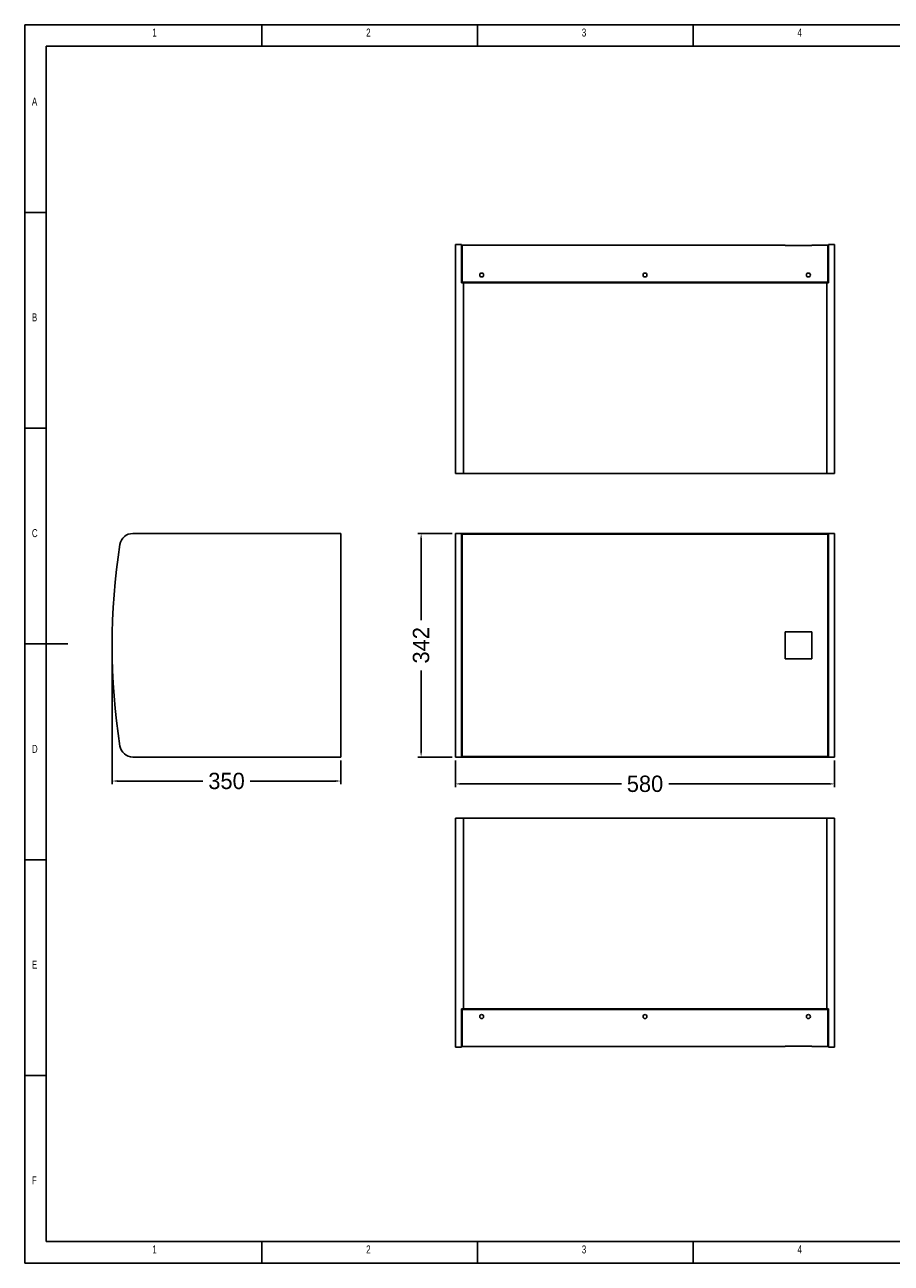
# Model space of a CAD drawing. Header units: inches. Extents: x 15139 to 17845, y 1167 to 3061.
# Tile 1 of 2: x 15139 to 16465, y 1167 to 3061. Entities that reach past the tile are written whole.
import ezdxf

# ---------------------------------------------------------------- set-up
doc = ezdxf.new("R2010")
doc.units = ezdxf.units.IN
doc.header["$MEASUREMENT"] = 0
doc.styles.add('SLDTEXTSTYLE0', font='TXT', dxfattribs={"width": 0.75})
doc.dimstyles.get("Standard").update_dxf_attribs({"dimtxt": 25, "dimasz": 8, "dimexe": 5, "dimexo": 5, "dimgap": 5, "dimtad": 0, "dimtih": 1, "dimtoh": 1, "dimdec": 0, "dimzin": 0, "dimdsep": 46, "dimtxsty": 'Standard', "dimcen": 5, "dimadec": 0, "dimazin": 0, "dimtfac": 1, "dimtdec": 0, "dimtofl": 0, "dimtmove": 0, "dimatfit": 3, "dimfxl": 0, "dimtolj": 1, "dimtzin": 0, "dimarcsym": 0})

# ---------------------------------------------------------------- blocks, each defined once
blk = doc.blocks.new('1111')
at = {"color": 7, "linetype": 'Continuous'}
for p, q in [((2115.4, 777.9), (2115.4, -657.1)), ((4165.4, 777.9), (2115.4, 777.9)), ((2390.4, 752.9), (2390.4, 777.9)), ((2640.4, 777.9), (2640.4, 752.9)), ((2890.4, 752.9), (2890.4, 777.9)), ((2140.4, 752.9), (2140.4, -632.1)), ((4140.4, 752.9), (2140.4, 752.9)), ((2140.4, 560.4), (2115.4, 560.4)), ((2115.4, 310.4), (2140.4, 310.4)), ((2115.4, 60.4), (2165.4, 60.4)), ((2115.4, -189.6), (2140.4, -189.6)), ((2140.4, -439.6), (2115.4, -439.6)), ((2140.4, -632.1), (3229.4, -632.1)), ((2390.4, -657.1), (2390.4, -632.1)), ((2640.4, -632.1), (2640.4, -657.1)), ((2890.4, -657.1), (2890.4, -632.1)), ((2115.4, -657.1), (4165.4, -657.1))]:
    blk.add_line(p, q, dxfattribs=at)
at = {"color": 7, "char_height": 9.26, "attachment_point": 1, "style": 'SLDTEXTSTYLE0'}
for s, insert in [('1', (2263.3, 773.5)), ('2', (2511.2, 773.5)), ('3', (2761.2, 773.5)), ('4', (3011.2, 773.5)), ('A', (2123.7, 693.5)), ('B', (2123.7, 443.5)), ('C', (2123.7, 193.5)), ('D', (2123.7, -56.5)), ('E', (2123.7, -306.5)), ('F', (2123.7, -556.5)), ('1', (2263.3, -636.5)), ('2', (2511.2, -636.5)), ('3', (2761.2, -636.5)), ('4', (3011.2, -636.5))]:
    blk.add_mtext(s, dxfattribs=dict(at, insert=insert))
blk = doc.blocks.new('*D30')
at = {"color": 0, "linetype": 'ByBlock', "lineweight": -2}
for p, q in [((15798.5, 1936.4), (15798.5, 1895.4)), ((16378.5, 1936.4), (16378.5, 1895.4)), ((15806.5, 1900.4), (16052.3, 1900.4)), ((16370.5, 1900.4), (16124.8, 1900.4))]:
    blk.add_line(p, q, dxfattribs=at)
at = {"color": 0}
for points in [[(15806.5, 1901.8), (15806.5, 1899.1), (15798.5, 1900.4)], [(16370.5, 1901.8), (16370.5, 1899.1), (16378.5, 1900.4)]]:
    blk.add_solid(points, dxfattribs=at)
at = {"color": 0, "insert": (16088.5, 1900.4), "char_height": 25, "attachment_point": 5}
blk.add_mtext('\\A1;580', dxfattribs=at)
blk = doc.blocks.new('*D31')
at = {"color": 0, "linetype": 'ByBlock', "lineweight": -2}
for p, q in [((15793.5, 2283.4), (15740.9, 2283.4)), ((15745.9, 2275.4), (15745.9, 2150.7)), ((15745.9, 1949.4), (15745.9, 2074.1)), ((15793.5, 1941.4), (15740.9, 1941.4))]:
    blk.add_line(p, q, dxfattribs=at)
at = {"color": 0}
for points in [[(15744.6, 2275.4), (15747.2, 2275.4), (15745.9, 2283.4)], [(15744.6, 1949.4), (15747.2, 1949.4), (15745.9, 1941.4)]]:
    blk.add_solid(points, dxfattribs=at)
at = {"color": 0, "insert": (15745.9, 2112.4), "char_height": 25, "attachment_point": 5, "rotation": 90}
blk.add_mtext('\\A1;342', dxfattribs=at)
blk = doc.blocks.new('*D32')
at = {"color": 0, "linetype": 'ByBlock', "lineweight": -2}
for p, q in [((15273.1, 2107.4), (15273.1, 1899.8)), ((15623.1, 1936.4), (15623.1, 1899.8)), ((15281.1, 1904.8), (15411.9, 1904.8)), ((15615.1, 1904.8), (15484.4, 1904.8))]:
    blk.add_line(p, q, dxfattribs=at)
at = {"color": 0}
for points in [[(15281.1, 1906.2), (15281.1, 1903.5), (15273.1, 1904.8)], [(15615.1, 1906.2), (15615.1, 1903.5), (15623.1, 1904.8)]]:
    blk.add_solid(points, dxfattribs=at)
at = {"color": 0, "insert": (15448.1, 1904.8), "char_height": 25, "attachment_point": 5}
blk.add_mtext('\\A1;350', dxfattribs=at)

msp = doc.modelspace()

# ---------------------------------------------------------------- linework, layer by layer
at = {"extrusion": (3.63068e-29, 2.96468e-13, -1)}
for p, q in [((15807.5, 2725.2), (15798.5, 2725.2)), ((15798.5, 2713.3), (15798.5, 2725.2)), ((15798.5, 2713.3), (15798.5, 2693.5)), ((15807.5, 2713.3), (15807.5, 2725.2)), ((15808.5, 2721.2), (15807.5, 2721.2)), ((15807.5, 2693.5), (15807.5, 2713.3)), ((16303, 2724.2), (15808.5, 2724.2)), ((15808.5, 2724.2), (15808.5, 2712.3)), ((15808.5, 2712.3), (15808.5, 2693.5)), ((16303, 2724.2), (16303, 2724)), ((16344, 2724), (16303, 2724)), ((16368.5, 2724.2), (16344, 2724.2)), ((16344, 2724), (16344, 2724.2)), ((16368.5, 2724.2), (16368.5, 2712.3)), ((16369.5, 2721.2), (16368.5, 2721.2)), ((16368.5, 2712.3), (16368.5, 2693.5)), ((16378.5, 2725.2), (16369.5, 2725.2)), ((16369.5, 2725.2), (16369.5, 2713.3)), ((16369.5, 2713.3), (16369.5, 2693.5)), ((16378.5, 2713.3), (16378.5, 2725.2)), ((16378.5, 2713.3), (16378.5, 2693.5)), ((15798.5, 2693.5), (15798.5, 2375.2)), ((15807.5, 2693.5), (15807.5, 2666.7)), ((15808.5, 2667.7), (15808.5, 2693.5)), ((16368.5, 2667.7), (16368.5, 2693.5)), ((16369.5, 2666.7), (16369.5, 2693.5)), ((16378.5, 2693.5), (16378.5, 2375.2)), ((15807.5, 2666.7), (15810.5, 2666.7)), ((16368.5, 2667.7), (15808.5, 2667.7)), ((15810.5, 2666.7), (15810.5, 2667.7)), ((15810.5, 2666.7), (15810.5, 2667.7)), ((15810.5, 2666.7), (15810.5, 2375.2)), ((16366.5, 2666.7), (15810.5, 2666.7)), ((15810.5, 2375.2), (15810.5, 2666.7)), ((16366.5, 2667.7), (16366.5, 2666.7)), ((16366.5, 2667.7), (16366.5, 2666.7)), ((16366.5, 2666.7), (16369.5, 2666.7)), ((16366.5, 2375.2), (16366.5, 2666.7)), ((16366.5, 2666.7), (16366.5, 2375.2)), ((15798.5, 2375.2), (15810.5, 2375.2)), ((16366.5, 2375.2), (15810.5, 2375.2)), ((16378.5, 2375.2), (16366.5, 2375.2))]:
    msp.add_line(p, q, dxfattribs=at)
at = {"extrusion": (0, 1, 0)}
for p, q in [((15623.1, 2283.4), (15304.8, 2283.4)), ((15623.1, 1941.4), (15623.1, 2283.4)), ((15798.5, 2283.4), (15807.5, 2283.4)), ((15798.5, 2283.4), (15798.5, 2266.5)), ((15810.5, 2283.4), (15807.5, 2283.4)), ((15807.5, 2266.5), (15807.5, 2283.4)), ((15807.5, 2279.4), (15808.5, 2279.4)), ((16368.5, 2282.4), (15808.5, 2282.4)), ((15808.5, 2282.4), (15808.5, 2266.3)), ((16366.5, 2283.4), (15810.5, 2283.4)), ((15810.5, 2283.4), (15810.5, 2282.4)), ((15810.5, 2282.4), (15810.5, 2283.4)), ((16369.5, 2283.4), (16366.5, 2283.4)), ((16366.5, 2283.4), (16366.5, 2282.4)), ((16366.5, 2282.4), (16366.5, 2283.4)), ((16368.5, 2282.4), (16368.5, 2266.3)), ((16369.5, 2279.4), (16368.5, 2279.4)), ((16378.5, 2283.4), (16369.5, 2283.4)), ((16369.5, 2283.4), (16369.5, 2266.5)), ((16378.5, 2283.4), (16378.5, 2266.5)), ((15798.5, 1958.3), (15798.5, 2266.5)), ((15807.5, 1958.3), (15807.5, 2266.5)), ((15808.5, 2266.3), (15808.5, 1958.5)), ((16368.5, 2266.3), (16368.5, 1958.5)), ((16369.5, 2266.5), (16369.5, 1958.3)), ((16378.5, 1958.3), (16378.5, 2266.5)), ((16303, 2132.9), (16344, 2132.9)), ((16303, 2132.9), (16344, 2132.9)), ((16303, 2132.9), (16303, 2091.8)), ((16344, 2091.8), (16344, 2132.9)), ((16344, 2091.9), (16303, 2091.9)), ((16344, 2091.8), (16303, 2091.8)), ((15798.5, 1958.3), (15798.5, 1941.4)), ((15807.5, 1941.4), (15807.5, 1958.3)), ((15808.5, 1958.5), (15808.5, 1942.4)), ((16368.5, 1958.5), (16368.5, 1942.4)), ((16369.5, 1958.3), (16369.5, 1941.4)), ((16378.5, 1958.3), (16378.5, 1941.4)), ((15304.8, 1941.4), (15623.1, 1941.4)), ((15807.5, 1941.4), (15798.5, 1941.4)), ((15807.5, 1945.4), (15808.5, 1945.4)), ((15807.5, 1941.4), (15810.5, 1941.4)), ((16368.5, 1942.4), (15808.5, 1942.4)), ((15810.5, 1941.4), (15810.5, 1942.4)), ((15810.5, 1941.4), (15810.5, 1942.4)), ((16366.5, 1941.4), (15810.5, 1941.4)), ((16366.5, 1942.4), (16366.5, 1941.4)), ((16366.5, 1942.4), (16366.5, 1941.4)), ((16366.5, 1941.4), (16369.5, 1941.4)), ((16369.5, 1945.4), (16368.5, 1945.4)), ((16369.5, 1941.4), (16378.5, 1941.4))]:
    msp.add_line(p, q, dxfattribs=at)
for p, q in [((15798.5, 1848), (15798.5, 1529.6)), ((15798.5, 1848), (15810.5, 1848)), ((16366.5, 1848), (15810.5, 1848)), ((15810.5, 1556.5), (15810.5, 1848)), ((15810.5, 1556.5), (15810.5, 1848)), ((16378.5, 1848), (16366.5, 1848)), ((16366.5, 1556.5), (16366.5, 1848)), ((16366.5, 1556.5), (16366.5, 1848)), ((16378.5, 1848), (16378.5, 1529.6)), ((15807.5, 1556.5), (15807.5, 1529.6)), ((15810.5, 1556.5), (15807.5, 1556.5)), ((15808.5, 1529.6), (15808.5, 1555.5)), ((16368.5, 1555.5), (15808.5, 1555.5)), ((16366.5, 1556.5), (15810.5, 1556.5)), ((15810.5, 1556.5), (15810.5, 1555.5)), ((15810.5, 1555.5), (15810.5, 1556.5)), ((16369.5, 1556.5), (16366.5, 1556.5)), ((16366.5, 1556.5), (16366.5, 1555.5)), ((16366.5, 1555.5), (16366.5, 1556.5)), ((16368.5, 1529.6), (16368.5, 1555.5)), ((16369.5, 1529.6), (16369.5, 1556.5)), ((15798.5, 1529.6), (15798.5, 1509.8)), ((15807.5, 1509.8), (15807.5, 1529.6)), ((15808.5, 1529.6), (15808.5, 1510.8)), ((16368.5, 1529.6), (16368.5, 1510.8)), ((16369.5, 1529.6), (16369.5, 1509.8)), ((16378.5, 1529.6), (16378.5, 1509.8)), ((15798.5, 1498), (15798.5, 1509.8)), ((15807.5, 1498), (15798.5, 1498)), ((15807.5, 1498), (15807.5, 1509.8)), ((15808.5, 1502), (15807.5, 1502)), ((15808.5, 1510.8), (15808.5, 1499)), ((16303, 1499), (15808.5, 1499)), ((16303, 1499.2), (16344, 1499.2)), ((16303, 1499.2), (16303, 1499)), ((16344, 1499), (16344, 1499.2)), ((16368.5, 1499), (16344, 1499)), ((16368.5, 1510.8), (16368.5, 1499)), ((16369.5, 1502), (16368.5, 1502)), ((16369.5, 1509.8), (16369.5, 1498)), ((16378.5, 1498), (16369.5, 1498)), ((16378.5, 1498), (16378.5, 1509.8))]:
    msp.add_line(p, q)
for centre, radius, start, end in [((15838.5, 2678.7), 3, 90, 270), ((15838.5, 2678.7), 3, 270, 90), ((16088.5, 2678.7), 3, 90, 270), ((16088.5, 2678.7), 3, 270, 90), ((16338.5, 2678.7), 3, 90, 270), ((16338.5, 2678.7), 3, 270, 90), ((16278.1, 2112.4), 1005, 171.1818, 188.8182)]:
    msp.add_arc(centre, radius, start, end)
at = {"extrusion": (-1.83761e-16, 0, -1)}
for centre, start, end in [((-15304.8, 2263.4), 8.8182, 90), ((-15304.8, 1961.4), 270, 351.1818)]:
    msp.add_arc(centre, 20, start, end, dxfattribs=at)
at = {"extrusion": (0, 0, -1)}
for centre, start, end in [((-15838.5, 1544.5), 270, 90), ((-15838.5, 1544.5), 90, 270), ((-16088.5, 1544.5), 270, 90), ((-16088.5, 1544.5), 90, 270), ((-16338.5, 1544.5), 270, 90), ((-16338.5, 1544.5), 90, 270)]:
    msp.add_arc(centre, 3, start, end, dxfattribs=at)

# ---------------------------------------------------------------- block references
at = {"xscale": 1.32, "yscale": 1.32, "zscale": 1.32}
msp.add_blockref('1111', (12347, 2034.7), dxfattribs=at)

# ---------------------------------------------------------------- dimensions: what is measured, and where the dimension line sits
dim = msp.add_linear_dim(base=(15745.9, 1941.4), p1=(15798.5, 2283.4), p2=(15798.5, 1941.4), angle=90, dimstyle='Standard', override={"dimtih": 0, "dimarcsym": 1})
dim.commit()
dim.dimension.update_dxf_attribs({"geometry": '*D31', "text_midpoint": (15745.9, 2112.4)})
for base, p1, p2, picture, middle in [((15273.1, 1904.8), (15623.1, 1941.4), (15273.1, 2112.4), '*D32', (15448.1, 1904.8)), ((16378.5, 1900.4), (15798.5, 1941.4), (16378.5, 1941.4), '*D30', (16088.5, 1900.4))]:
    dim = msp.add_linear_dim(base=base, p1=p1, p2=p2, dimstyle='Standard', override={"dimtih": 0, "dimarcsym": 1})
    dim.commit()
    dim.dimension.update_dxf_attribs({"geometry": picture, "text_midpoint": middle})

doc.saveas('drawing.dxf')
